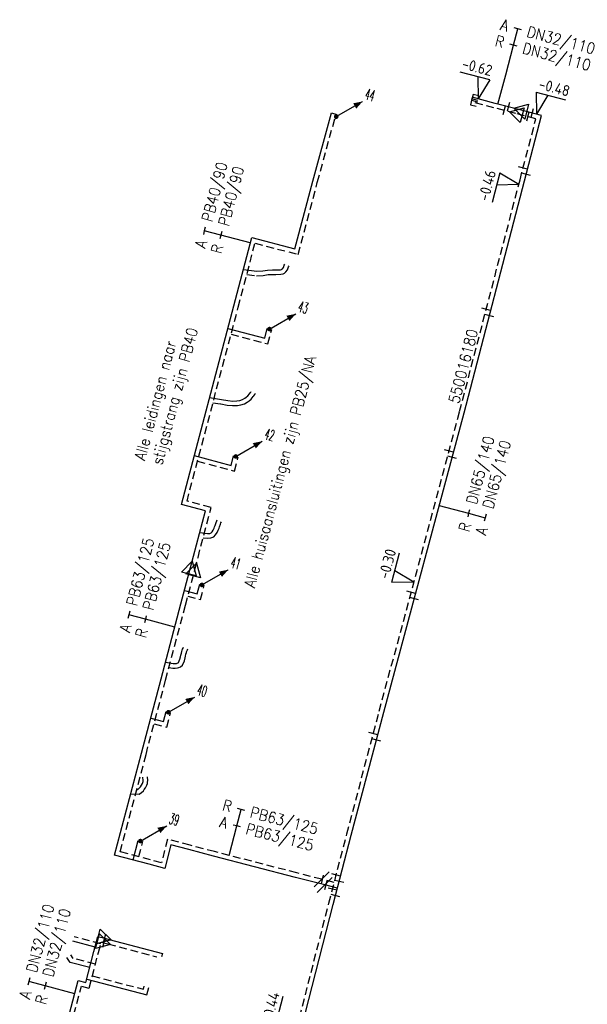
# Model space of a CAD drawing. Header units: millimetres. Extents: x 0 to 118212815, y 0 to 488348790.
# Tile 136 of 143: x 117682902 to 117729468, y 487864536 to 487945292. Entities that reach past the tile are written whole.
import ezdxf
from ezdxf.enums import TextEntityAlignment as Align

# ---------------------------------------------------------------- set-up
doc = ezdxf.new("R2010")
doc.units = ezdxf.units.MM
doc.header["$LTSCALE"] = 200
doc.linetypes.add('HIDDEN2', pattern=[4.7625, 3.175, -1.5875])
for name, color, linetype in [('WW-C-isolatieovergang', 7, 'Continuous'), ('WW-C-mof', 7, 'Continuous'), ('WW-C-stijgstrang', 7, 'Continuous'), ('WW-C-VERLOOP', 7, 'Continuous'), ('WW-I-diam', 7, 'Continuous'), ('WW-I-info', 7, 'Continuous'), ('WW-I-NAP', 7, 'Continuous'), ('WW-L-aanvoer', 3, 'Continuous'), ('WW-L-retour', 3, 'HIDDEN2')]:
    doc.layers.add(name, color=color, linetype=linetype)
doc.styles.add('DIN17', font='ROMANS.SHX', dxfattribs={"width": 0.9})
doc.styles.add('ISOCP', font='ISOCP.SHX')

# ---------------------------------------------------------------- blocks, each defined once
blk = doc.blocks.new('LR-mof')
at = {"color": 0, "linetype": 'ByBlock', "lineweight": -2}
blk.add_line((0, -0.75), (0, 0.75), dxfattribs=at)
blk = doc.blocks.new('nap2')
at = {"color": 0, "linetype": 'Continuous', "lineweight": -3}
for p, q in [((1, 3.5), (-4, 3.5)), ((-1, 3.5), (0, 0)), ((1, 3.5), (0, 0))]:
    blk.add_line(p, q, dxfattribs=at)
at = {"color": 0, "linetype": 'Continuous', "lineweight": -3, "style": 'ISOCP'}
for tag, p in [('*1', (-1.5, 5)), ('*2', (-4, 1.5))]:
    blk.add_attdef(tag, text='', height=1.8, dxfattribs=at).set_placement(p, align=Align.MIDDLE)
blk = doc.blocks.new('nap1')
at = {"color": 0, "linetype": 'Continuous', "lineweight": -3}
for p, q in [((-1, 3.5), (0, 0)), ((-1, 3.5), (4, 3.5)), ((1, 3.5), (0, 0))]:
    blk.add_line(p, q, dxfattribs=at)
at = {"color": 0, "linetype": 'Continuous', "lineweight": -3, "style": 'ISOCP'}
for tag, p in [('*1', (1.7, 5)), ('*2', (4, 1.5))]:
    blk.add_attdef(tag, text='', height=1.8, dxfattribs=at).set_placement(p, align=Align.MIDDLE)
blk = doc.blocks.new('LR-isoov')
at = {"color": 0, "linetype": 'ByBlock', "lineweight": -2}
blk.add_line((0.87, 1.5), (-0.87, -1.5), dxfattribs=at)
blk = doc.blocks.new('LR-VERL')
at = {"color": 0, "linetype": 'ByBlock', "lineweight": -2}
blk.add_lwpolyline([(1.08, 0), (-1.08, -1.25), (-1.08, 1.25)], close=True, dxfattribs=at)
blk = doc.blocks.new('LR-smof')
at = {"color": 0, "linetype": 'ByBlock', "lineweight": -2}
blk.add_lwpolyline([(1, 0.5), (0, 0.5), (0, -0.5), (1, -0.5)], dxfattribs=at)
blk = doc.blocks.new('LR-DIAB2')
at = {"color": 0, "linetype": 'Continuous', "lineweight": -3}
blk.add_line((0, 5), (0, 7.8), dxfattribs=at)
at = {"color": 0, "lineweight": -3}
blk.add_line((0, 0), (0, 5), dxfattribs=at)
for points in [[(0.61, 7.8), (0, 7.8), (-0.61, 7.8)], [(0.61, 5), (0, 5), (-0.61, 5)]]:
    blk.add_lwpolyline(points, dxfattribs=at)
at = {"color": 1, "lineweight": -3, "style": 'DIN17', "width": 0.9}
for tag, p in [('*1', (-1.61, 7.8)), ('*2', (-1.61, 5.02))]:
    blk.add_attdef(tag, text='', height=1.8, dxfattribs=at).set_placement(p, align=Align.MIDDLE_RIGHT)
for tag, p in [('*11', (1.61, 7.8)), ('*12', (1.61, 5))]:
    blk.add_attdef(tag, text='', height=1.8, dxfattribs=at).set_placement(p, align=Align.MIDDLE_LEFT)
blk = doc.blocks.new('LR-DIAO2')
at = {"color": 0, "lineweight": -3}
blk.add_line((0, 0), (0, -5), dxfattribs=at)
at = {"color": 0, "linetype": 'Continuous', "lineweight": -3}
blk.add_line((0, -5), (0, -7.8), dxfattribs=at)
at = {"color": 0, "lineweight": -3}
for points in [[(0.61, -5), (0, -5), (-0.61, -5)], [(0.61, -7.8), (0, -7.8), (-0.61, -7.8)]]:
    blk.add_lwpolyline(points, dxfattribs=at)
at = {"color": 1, "lineweight": -3, "style": 'DIN17', "width": 0.9}
for tag, p in [('*1', (-1.61, -5)), ('*2', (-1.61, -7.78))]:
    blk.add_attdef(tag, text='', height=1.8, dxfattribs=at).set_placement(p, align=Align.MIDDLE_RIGHT)
for tag, p in [('*11', (1.61, -5)), ('*12', (1.61, -7.8))]:
    blk.add_attdef(tag, text='', height=1.8, dxfattribs=at).set_placement(p, align=Align.MIDDLE_LEFT)
blk = doc.blocks.new('LR-styg')
at = {"color": 0, "lineweight": -3}
blk.add_line((0, 0), (2.5, 4.33), dxfattribs=at)
at = {"color": 0, "lineweight": -3, "const_width": 0.375}
blk.add_lwpolyline([(-0.19, 0, 1), (0.19, 0, 1)], format="xyb", close=True, dxfattribs=at)
at = {"color": 0, "lineweight": -3}
blk.add_solid([(2.5, 4.33), (1.32, 3.28), (2.18, 2.78)], dxfattribs=at)
at = {"color": 7, "linetype": 'ByBlock', "lineweight": -2, "style": 'DIN17', "width": 0.5}
blk.add_attdef('*1', text='', height=1.8, dxfattribs=at).set_placement((0, -2.5), align=Align.MIDDLE)
blk = doc.blocks.new('LR-hyp')
at = {"color": 7, "linetype": 'ByBlock', "lineweight": -3, "style": 'DIN17', "width": 0.9}
blk.add_attdef('*1', text='', height=1.8, dxfattribs=at).set_placement((0, 0), align=Align.MIDDLE)
at = {"color": 7, "linetype": 'ByBlock', "lineweight": -2, "style": 'DIN17', "width": 0.9, "flags": 1}
blk.add_attdef('*2', text='', height=1.8, dxfattribs=at).set_placement((0, -5), align=Align.MIDDLE)

msp = doc.modelspace()

# ---------------------------------------------------------------- linework, layer by layer
at = {"layer": 'WW-I-diam'}
msp.add_line((117722135, 487938362), (117722773, 487940779), dxfattribs=at)
at = {"layer": 'WW-L-aanvoer'}
for p, q in [((117721904, 487938431), (117720034, 487938927)), ((117723968, 487937886), (117721904, 487938431)), ((117706951, 487932050), (117708485, 487937641)), ((117708485, 487937641), (117708914, 487937524)), ((117725711, 487937425), (117723968, 487937886)), ((117724314, 487932068), (117725711, 487937425)), ((117705485, 487926499), (117706951, 487932050)), ((117719355, 487913046), (117724314, 487932068)), ((117700462, 487921815), (117701936, 487927430)), ((117701936, 487927430), (117705485, 487926499)), ((117701250, 487924816), (117702356, 487924654)), ((117702838, 487924680), (117703232, 487924759)), ((117703232, 487924759), (117703635, 487924786)), ((117703635, 487924786), (117703924, 487924779)), ((117703924, 487924779), (117704289, 487924788)), ((117704289, 487924788), (117704380, 487924802)), ((117704380, 487924802), (117704410, 487924819)), ((117704410, 487924819), (117704459, 487924864)), ((117704459, 487924864), (117704536, 487924960)), ((117704536, 487924960), (117704611, 487925147)), ((117704611, 487925147), (117704643, 487925238)), ((117702356, 487924654), (117702838, 487924680)), ((117696163, 487905532), (117700462, 487921815)), ((117699974, 487919966), (117703000, 487919166)), ((117703000, 487919166), (117703211, 487919967)), ((117698477, 487914296), (117699467, 487914146)), ((117701194, 487914146), (117701371, 487914238)), ((117701371, 487914238), (117701494, 487914333)), ((117701494, 487914333), (117701607, 487914433)), ((117701607, 487914433), (117701752, 487914609)), ((117701752, 487914609), (117701817, 487914680)), ((117701817, 487914680), (117701867, 487914749)), ((117701867, 487914749), (117701890, 487914806)), ((117699467, 487914146), (117699965, 487914048)), ((117699965, 487914048), (117700379, 487914016)), ((117700379, 487914016), (117700724, 487914026)), ((117700724, 487914026), (117700961, 487914071)), ((117700961, 487914071), (117701194, 487914146)), ((117712771, 487888487), (117719355, 487913046)), ((117697220, 487909535), (117700245, 487908736)), ((117700245, 487908736), (117700452, 487909518)), ((117698144, 487905013), (117696163, 487905532)), ((117697165, 487901281), (117698144, 487905013)), ((117698844, 487903574), (117698894, 487903709)), ((117698894, 487903709), (117698926, 487903811)), ((117698926, 487903811), (117699009, 487904042)), ((117699009, 487904042), (117699066, 487904182)), ((117699066, 487904182), (117699108, 487904273)), ((117697674, 487903219), (117698317, 487903154)), ((117698317, 487903154), (117698503, 487903163)), ((117698503, 487903163), (117698608, 487903209)), ((117698608, 487903209), (117698683, 487903280)), ((117698683, 487903280), (117698771, 487903412)), ((117698771, 487903412), (117698844, 487903574)), ((117696919, 487900353), (117697165, 487901281)), ((117696129, 487897375), (117696919, 487900353)), ((117697463, 487898199), (117697669, 487898981)), ((117696421, 487898474), (117697463, 487898199)), ((117694505, 487891222), (117696129, 487897375)), ((117696131, 487893172), (117696169, 487893341)), ((117696169, 487893341), (117696210, 487893485)), ((117696210, 487893485), (117696238, 487893577)), ((117696238, 487893577), (117696272, 487893654)), ((117696272, 487893654), (117696319, 487893758)), ((117696319, 487893758), (117696350, 487893829)), ((117694865, 487892585), (117695493, 487892488)), ((117695493, 487892488), (117695639, 487892481)), ((117695639, 487892481), (117695755, 487892498)), ((117695755, 487892498), (117695824, 487892520)), ((117695824, 487892520), (117695895, 487892549)), ((117695895, 487892549), (117695937, 487892583)), ((117695937, 487892583), (117696050, 487892837)), ((117696050, 487892837), (117696102, 487893048)), ((117696102, 487893048), (117696131, 487893172)), ((117692898, 487885125), (117694505, 487891222)), ((117694702, 487887739), (117694914, 487888538)), ((117710108, 487878408), (117712771, 487888487)), ((117693659, 487888014), (117694702, 487887739)), ((117690692, 487876772), (117692898, 487885125)), ((117693374, 487882636), (117693396, 487882754)), ((117693405, 487882885), (117693381, 487883191)), ((117693396, 487882754), (117693405, 487882885)), ((117692699, 487881768), (117692889, 487881901)), ((117692889, 487881901), (117693053, 487882057)), ((117693053, 487882057), (117693125, 487882157)), ((117693125, 487882157), (117693234, 487882303)), ((117693234, 487882303), (117693332, 487882506)), ((117693332, 487882506), (117693374, 487882636)), ((117692018, 487881792), (117692699, 487881768)), ((117692202, 487876376), (117692624, 487877973)), ((117708630, 487872735), (117710108, 487878408)), ((117695307, 487877611), (117694802, 487875685)), ((117696780, 487877222), (117695307, 487877611)), ((117698793, 487876688), (117696780, 487877222)), ((117693536, 487876026), (117690692, 487876772)), ((117705537, 487874947), (117698793, 487876688)), ((117694802, 487875685), (117693536, 487876026)), ((117707923, 487874330), (117705537, 487874947)), ((117708974, 487874056), (117707923, 487874330)), ((117705286, 487859679), (117708630, 487872735)), ((117688992, 487868869), (117689318, 487870105)), ((117689318, 487870105), (117689874, 487869958)), ((117689874, 487869958), (117690238, 487869862)), ((117690238, 487869862), (117694609, 487868708)), ((117689087, 487869230), (117687267, 487869711)), ((117687042, 487867974), (117686782, 487868383)), ((117688326, 487866334), (117688992, 487868869)), ((117694609, 487868708), (117694535, 487868427)), ((117688645, 487867550), (117687042, 487867974)), ((117688397, 487866605), (117693319, 487865306)), ((117686987, 487863791), (117687703, 487866499)), ((117687703, 487866499), (117688326, 487866334)), ((117693319, 487865306), (117693483, 487865924))]:
    msp.add_line(p, q, dxfattribs=at)
at = {"layer": 'WW-L-retour'}
for p, q in [((117721807, 487938063), (117719936, 487938559)), ((117723598, 487937590), (117721807, 487938063)), ((117707318, 487931951), (117708751, 487937174)), ((117708751, 487937174), (117708814, 487937157)), ((117725248, 487937155), (117723598, 487937590)), ((117723947, 487932164), (117725248, 487937155)), ((117718988, 487913143), (117723947, 487932164)), ((117705755, 487926035), (117707318, 487931951)), ((117700830, 487921718), (117702207, 487926966)), ((117702207, 487926966), (117705755, 487926035)), ((117704736, 487924603), (117704868, 487924766)), ((117704868, 487924766), (117704966, 487925013)), ((117704966, 487925013), (117705001, 487925110)), ((117701531, 487924391), (117702339, 487924272)), ((117702339, 487924272), (117702886, 487924302)), ((117702886, 487924302), (117703282, 487924381)), ((117703282, 487924381), (117703643, 487924406)), ((117703643, 487924406), (117703924, 487924399)), ((117703924, 487924399), (117704324, 487924408)), ((117704324, 487924408), (117704510, 487924438)), ((117704510, 487924438), (117704636, 487924511)), ((117704636, 487924511), (117704736, 487924603)), ((117696628, 487905803), (117700830, 487921718)), ((117703270, 487918702), (117703579, 487919870)), ((117700244, 487919501), (117703270, 487918702)), ((117701881, 487914169), (117702052, 487914375)), ((117702052, 487914375), (117702110, 487914438)), ((117702110, 487914438), (117702193, 487914543)), ((117702193, 487914543), (117702242, 487914662)), ((117698757, 487913869), (117699402, 487913772)), ((117699402, 487913772), (117699913, 487913671)), ((117699913, 487913671), (117700370, 487913635)), ((117700370, 487913635), (117700765, 487913647)), ((117700765, 487913647), (117701055, 487913702)), ((117701055, 487913702), (117701341, 487913795)), ((117701341, 487913795), (117701577, 487913917)), ((117701577, 487913917), (117701737, 487914041)), ((117701737, 487914041), (117701881, 487914169)), ((117712404, 487888585), (117718988, 487913143)), ((117700516, 487908272), (117700819, 487909421)), ((117697490, 487909070), (117700516, 487908272)), ((117698608, 487905284), (117696628, 487905803)), ((117697532, 487901184), (117698608, 487905284)), ((117699286, 487903689), (117699364, 487903906)), ((117699364, 487903906), (117699415, 487904031)), ((117699415, 487904031), (117699453, 487904115)), ((117698822, 487902887), (117698976, 487903035)), ((117698976, 487903035), (117699104, 487903227)), ((117699104, 487903227), (117699195, 487903430)), ((117699195, 487903430), (117699253, 487903585)), ((117699253, 487903585), (117699286, 487903689)), ((117697959, 487902808), (117698307, 487902773)), ((117698307, 487902773), (117698590, 487902787)), ((117698590, 487902787), (117698822, 487902887)), ((117697272, 487900201), (117697532, 487901184)), ((117696497, 487897278), (117697272, 487900201)), ((117697733, 487897735), (117698037, 487898884)), ((117694872, 487891125), (117696497, 487897278)), ((117696691, 487898010), (117697733, 487897735)), ((117696501, 487893086), (117696537, 487893248)), ((117696537, 487893248), (117696574, 487893377)), ((117696574, 487893377), (117696595, 487893444)), ((117696595, 487893444), (117696619, 487893499)), ((117696619, 487893499), (117696667, 487893604)), ((117696667, 487893604), (117696699, 487893681)), ((117696248, 487892345), (117696411, 487892714)), ((117696411, 487892714), (117696471, 487892959)), ((117696471, 487892959), (117696501, 487893086)), ((117695145, 487892157), (117695455, 487892110)), ((117695455, 487892110), (117695656, 487892100)), ((117695656, 487892100), (117695841, 487892126)), ((117695841, 487892126), (117695954, 487892163)), ((117695954, 487892163), (117696091, 487892218)), ((117696091, 487892218), (117696248, 487892345)), ((117693266, 487885028), (117694872, 487891125)), ((117694973, 487887274), (117695281, 487888441)), ((117709740, 487878504), (117712404, 487888585)), ((117693930, 487887550), (117694973, 487887274)), ((117691157, 487877043), (117693266, 487885028)), ((117692978, 487882648), (117693005, 487882731)), ((117693024, 487882882), (117693002, 487883161)), ((117693005, 487882731), (117693019, 487882802)), ((117693019, 487882802), (117693024, 487882882)), ((117692507, 487882155), (117692586, 487882152)), ((117692586, 487882152), (117692648, 487882195)), ((117692648, 487882195), (117692766, 487882308)), ((117692766, 487882308), (117692819, 487882382)), ((117692819, 487882382), (117692907, 487882500)), ((117692907, 487882500), (117692978, 487882648)), ((117692666, 487876647), (117692991, 487877876)), ((117695036, 487878075), (117694531, 487876151)), ((117696877, 487877589), (117695036, 487878075)), ((117708262, 487872830), (117709740, 487878504)), ((117698890, 487877056), (117696877, 487877589)), ((117705632, 487875315), (117698890, 487877056)), ((117693634, 487876393), (117691157, 487877043)), ((117694531, 487876151), (117693634, 487876393)), ((117707682, 487874786), (117705632, 487875315)), ((117708702, 487874520), (117707682, 487874786)), ((117704919, 487859775), (117708262, 487872830)), ((117689552, 487869501), (117687364, 487870079)), ((117689359, 487868772), (117689589, 487869641)), ((117689589, 487869641), (117689816, 487869581)), ((117689816, 487869581), (117690141, 487869495)), ((117690141, 487869495), (117694166, 487868432)), ((117687283, 487868303), (117687103, 487868587)), ((117689109, 487867821), (117687283, 487868303)), ((117688596, 487865870), (117689359, 487868772)), ((117688861, 487866876), (117693049, 487865770)), ((117687355, 487863694), (117687973, 487866034)), ((117687973, 487866034), (117688596, 487865870)), ((117693049, 487865770), (117693115, 487866021))]:
    msp.add_line(p, q, dxfattribs=at)

# ---------------------------------------------------------------- block references
at = {"layer": 'WW-C-isolatieovergang', "linetype": 'Continuous'}
for p, xscale, yscale, zscale, rotation in [((117707682, 487874786), 500, 500, 500, 165.5257), ((117707923, 487874330), 500.0000000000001, 500.0000000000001, 500.0000000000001, 165.5065)]:
    msp.add_blockref('LR-isoov', p, dxfattribs=dict(at, xscale=xscale, yscale=yscale, zscale=zscale, rotation=rotation))
at = {"layer": 'WW-C-mof', "linetype": 'Continuous'}
for name, p, xscale, yscale, zscale, rotation in [('LR-smof', (117719936, 487938559), 499.9999999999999, 499.9999999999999, 499.9999999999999, 345.1465), ('LR-smof', (117720034, 487938927), 500, 500, 500, 345.1464), ('LR-mof', (117724199, 487933134), 500, 500, 500, 75.3895), ('LR-mof', (117724457, 487932617), 500, 500, 500, 75.3895), ('LR-mof', (117721173, 487921525), 500.0000000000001, 500.0000000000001, 500.0000000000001, 75.3884), ('LR-mof', (117721431, 487921006), 500.0000000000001, 500.0000000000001, 500.0000000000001, 75.3884), ('LR-mof', (117718125, 487909925), 499.9999999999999, 499.9999999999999, 499.9999999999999, 74.9919), ('LR-mof', (117718378, 487909399), 499.9999999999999, 499.9999999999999, 499.9999999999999, 74.9919), ('LR-mof', (117715017, 487898332), 499.9999999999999, 499.9999999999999, 499.9999999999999, 74.9919), ('LR-mof', (117715269, 487897803), 499.9999999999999, 499.9999999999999, 499.9999999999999, 74.9919), ('LR-mof', (117711915, 487886734), 500, 500, 500, 75.1991), ('LR-mof', (117712167, 487886201), 500, 500, 500, 75.1991), ('LR-mof', (117707744, 487874770), 499.9999999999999, 499.9999999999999, 499.9999999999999, 345.3895), ('LR-mof', (117708027, 487874303), 499.9999999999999, 499.9999999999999, 499.9999999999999, 345.3895), ('LR-mof', (117708864, 487875139), 500, 500, 500, 75.395), ('LR-mof', (117709118, 487874608), 500, 500, 500, 75.395), ('LR-mof', (117708562, 487873980), 500, 500, 500, 75.395), ('LR-mof', (117708815, 487873447), 500, 500, 500, 75.395)]:
    msp.add_blockref(name, p, dxfattribs=dict(at, xscale=xscale, yscale=yscale, zscale=zscale, rotation=rotation))
at = {"layer": 'WW-C-mof'}
for p, xscale, yscale, zscale, rotation in [((117723001, 487938141), 499.9999999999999, 499.9999999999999, 499.9999999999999, 165.2077), ((117722631, 487937846), 499.9999999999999, 499.9999999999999, 499.9999999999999, 165.2077), ((117724565, 487937335), 499.9999999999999, 499.9999999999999, 499.9999999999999, 165.2077), ((117724935, 487937630), 499.9999999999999, 499.9999999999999, 499.9999999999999, 165.2077), ((117689816, 487869581), 500, 500, 500, 345.2071), ((117689874, 487869958), 500, 500, 500, 345.2071)]:
    msp.add_blockref('LR-mof', p, dxfattribs=dict(at, xscale=xscale, yscale=yscale, zscale=zscale, rotation=rotation))
at = {"layer": 'WW-C-stijgstrang', "linetype": 'Continuous'}
ref = msp.add_blockref('LR-styg', (117708871, 487937340), dxfattribs=dict(at, xscale=499.9999999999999, yscale=499.9999999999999, zscale=499.9999999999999, rotation=329.9999999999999))
ref.add_attrib('*1', '44', dxfattribs={"layer": '0', "color": 1, "linetype": 'ByBlock', "lineweight": -2, "height": 900, "rotation": 344.74848, "style": 'DIN17', "width": 0.5}).set_placement((117711645, 487939112), align=Align.MIDDLE)
ref = msp.add_blockref('LR-styg', (117703395, 487919919), dxfattribs=dict(at, xscale=500.0000000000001, yscale=500.0000000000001, zscale=500.0000000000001, rotation=329.9999999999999))
ref.add_attrib('*1', '43', dxfattribs={"layer": '0', "color": 1, "linetype": 'ByBlock', "lineweight": -2, "height": 900, "rotation": 344.74848, "style": 'DIN17', "width": 0.5}).set_placement((117706170, 487921691), align=Align.MIDDLE)
ref = msp.add_blockref('LR-styg', (117700636, 487909470), dxfattribs=dict(at, xscale=500.0000000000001, yscale=500.0000000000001, zscale=500.0000000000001, rotation=329.9999999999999))
ref.add_attrib('*1', '42', dxfattribs={"layer": '0', "color": 1, "linetype": 'ByBlock', "lineweight": -2, "height": 900, "rotation": 344.74848, "style": 'DIN17', "width": 0.5}).set_placement((117703410, 487911242), align=Align.MIDDLE)
ref = msp.add_blockref('LR-styg', (117697853, 487898933), dxfattribs=dict(at, xscale=500.0000000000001, yscale=500.0000000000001, zscale=500.0000000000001, rotation=329.9999999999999))
ref.add_attrib('*1', '41', dxfattribs={"layer": '0', "color": 1, "linetype": 'ByBlock', "lineweight": -2, "height": 900, "rotation": 344.74848, "style": 'DIN17', "width": 0.5}).set_placement((117700628, 487900705), align=Align.MIDDLE)
ref = msp.add_blockref('LR-styg', (117695097, 487888490), dxfattribs=dict(at, xscale=500.0000000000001, yscale=500.0000000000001, zscale=500.0000000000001, rotation=329.9999999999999))
ref.add_attrib('*1', '40', dxfattribs={"layer": '0', "color": 1, "linetype": 'ByBlock', "lineweight": -2, "height": 900, "rotation": 344.74848, "style": 'DIN17', "width": 0.5}).set_placement((117697872, 487890262), align=Align.MIDDLE)
ref = msp.add_blockref('LR-styg', (117692807, 487877925), dxfattribs=dict(at, xscale=499.9999999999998, yscale=499.9999999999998, zscale=499.9999999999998, rotation=329.9999999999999))
ref.add_attrib('*1', '39', dxfattribs={"layer": '0', "color": 1, "linetype": 'ByBlock', "lineweight": -2, "height": 900, "rotation": 344.74848, "style": 'DIN17', "width": 0.5}).set_placement((117695582, 487879697), align=Align.MIDDLE)
at = {"layer": 'WW-C-VERLOOP', "linetype": 'Continuous'}
for p, xscale, yscale, zscale, rotation in [((117723968, 487937886), 499.9999999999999, 499.9999999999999, 499.9999999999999, 165.2077), ((117723598, 487937590), 499.9999999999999, 499.9999999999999, 499.9999999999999, 165.2077), ((117696919, 487900353), 499.9999999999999, 499.9999999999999, 499.9999999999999, 75.15469999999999), ((117697272, 487900201), 499.9999999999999, 499.9999999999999, 499.9999999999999, 75.15469999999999), ((117689874, 487869958), 500, 500, 500, 345.2071), ((117689816, 487869581), 500, 500, 500, 345.2071)]:
    msp.add_blockref('LR-VERL', p, dxfattribs=dict(at, xscale=xscale, yscale=yscale, zscale=zscale, rotation=rotation))
at = {"layer": 'WW-I-diam', "linetype": 'Continuous'}
for name, p, xscale, yscale, zscale, rotation, values in [('LR-DIAB2', (117722773, 487940779), 499.9999999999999, 499.9999999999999, 499.9999999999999, 345.207693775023, {'*1': 'A', '*11': 'DN32/110', '*2': 'R', '*12': 'DN32/110'}), ('LR-DIAB2', (117701819, 487926983), 500, 500, 500, 75.20967986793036, {'*1': 'A', '*11': 'PB40/90', '*2': 'R', '*12': 'PB40/90'}), ('LR-DIAO2', (117717320, 487905454), 499.9999999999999, 499.9999999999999, 499.9999999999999, 74.99191987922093, {'*1': 'R', '*11': 'DN65/140', '*2': 'A', '*12': 'DN65/140'}), ('LR-DIAB2', (117695628, 487895477), 500.0000000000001, 500.0000000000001, 500.0000000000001, 75.20713543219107, {'*1': 'A', '*11': 'PB63/125', '*2': 'R', '*12': 'PB63/125'}), ('LR-DIAB2', (117700093, 487876745), 499.9999999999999, 499.9999999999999, 499.9999999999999, 345.5231597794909, {'*1': 'R', '*11': 'PB63/125', '*2': 'A', '*12': 'PB63/125'}), ('LR-DIAB2', (117687414, 487865406), 500.0000000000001, 500.0000000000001, 500.0000000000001, 75.20710008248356, {'*1': 'A', '*11': 'DN32/110', '*2': 'R', '*12': 'DN32/110'})]:
    msp.add_blockref(name, p, dxfattribs=dict(at, xscale=xscale, yscale=yscale, zscale=zscale, rotation=rotation)).add_auto_attribs(values)
at = {"layer": 'WW-I-info', "linetype": 'Continuous', "xscale": 500, "yscale": 500, "zscale": 500, "rotation": 75.38842053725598}
msp.add_blockref('LR-hyp', (117719288, 487916869), dxfattribs=at).add_auto_attribs({'*1': '550016180'})
at = {"layer": 'WW-I-NAP', "linetype": 'Continuous'}
ref = msp.add_blockref('nap2', (117720526, 487938796), dxfattribs=dict(at, xscale=500, yscale=500, zscale=500, rotation=345.1464498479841))
ref.add_attrib('*1', '-0.62', dxfattribs={"layer": '0', "color": 1, "linetype": 'Continuous', "lineweight": -3, "height": 900, "rotation": 345.14645, "style": 'ISOCP'}).set_placement((117720442, 487941405), align=Align.MIDDLE)
ref = msp.add_blockref('nap1', (117725308, 487937532), dxfattribs=dict(at, xscale=499.9999999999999, yscale=499.9999999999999, zscale=499.9999999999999, rotation=345.2076937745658))
ref.add_attrib('*1', '-0.48', dxfattribs={"layer": '0', "color": 1, "linetype": 'Continuous', "lineweight": -3, "height": 900, "rotation": 345.20769, "style": 'ISOCP'}).set_placement((117726769, 487939732), align=Align.MIDDLE)
ref = msp.add_blockref('nap2', (117723850, 487931794), dxfattribs=dict(at, xscale=499.9999999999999, yscale=499.9999999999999, zscale=499.9999999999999, rotation=75.38842053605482))
ref.add_attrib('*1', '-0.46', dxfattribs={"layer": '0', "color": 1, "linetype": 'Continuous', "lineweight": -3, "height": 900, "rotation": 75.38842, "style": 'ISOCP'}).set_placement((117721242, 487931699), align=Align.MIDDLE)
ref = msp.add_blockref('nap1', (117715246, 487899187), dxfattribs=dict(at, xscale=500.0000000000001, yscale=500.0000000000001, zscale=500.0000000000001, rotation=74.9919198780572))
ref.add_attrib('*1', '-0.30', dxfattribs={"layer": '0', "color": 1, "linetype": 'Continuous', "lineweight": -3, "height": 900, "rotation": 74.99192, "style": 'ISOCP'}).set_placement((117713052, 487900656), align=Align.MIDDLE)
ref = msp.add_blockref('nap1', (117705705, 487862845), dxfattribs=dict(at, xscale=500, yscale=500, zscale=500, rotation=75.63603399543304))
ref.add_attrib('*1', '-0.44', dxfattribs={"layer": '0', "color": 1, "linetype": 'Continuous', "lineweight": -3, "height": 900, "rotation": 75.63603, "style": 'ISOCP'}).set_placement((117703494, 487864289), align=Align.MIDDLE)

# ---------------------------------------------------------------- texts
at = {"layer": 'WW-I-info', "style": 'DIN17', "width": 0.9}
for s, rotation, p in [('Alle leidingen naar ', 75.16041, (117693171, 487909087)), ('stijgstrang zijn PB40', 75.16041, (117694579, 487908713)), ('Alle huisaansluitingen zijn PB25/NA', 75.06328, (117702170, 487898634))]:
    msp.add_text(s, height=900, rotation=rotation, dxfattribs=at).set_placement(p)

doc.saveas('drawing.dxf')
